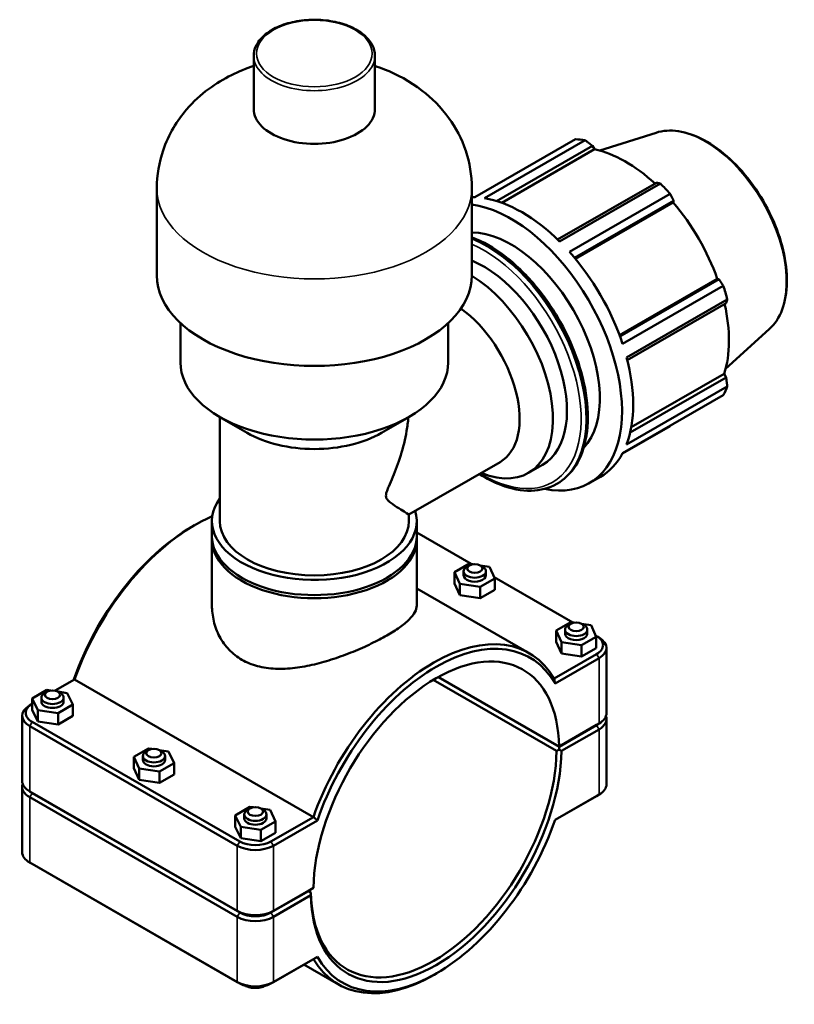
# Model space of a CAD drawing. Header units: millimetres. Extents: x 0 to 1064, y -29 to 1458.
# Tile 8 of 8: x 786 to 1064, y 734 to 1088. Entities that reach past the tile are written whole.
import ezdxf

# ---------------------------------------------------------------- set-up
doc = ezdxf.new("R2010")
doc.units = ezdxf.units.MM
doc.layers.add('Visible (ISO)', color=7, linetype='Continuous', lineweight=50)
doc.layers.add('Visible Narrow (ISO)', color=7, linetype='Continuous', lineweight=35)

msp = doc.modelspace()

# ---------------------------------------------------------------- linework, layer by layer
at = {"layer": 'Visible (ISO)'}
for p, q in [((869.697, 1055.646), (869.697, 1074.776)), ((913.294, 1055.646), (913.294, 1074.776)), ((1014.389, 1047.117), (994.155, 1040.679)), ((949.186, 1023.864), (985.43, 1044.736)), ((988.918, 1044.398), (952.673, 1023.526)), ((956.969, 1022.531), (991.494, 1042.413)), ((991.494, 1042.413), (992.291, 1041.135)), ((958.884, 1021.897), (992.291, 1041.135)), ((1014.56, 1029.13), (979.005, 1008.655)), ((979.729, 1007.946), (1015.974, 1028.818)), ((834.839, 995.801), (834.839, 1027.148)), ((948.151, 995.801), (948.151, 1027.148)), ((1019.461, 1025.139), (983.217, 1004.267)), ((985.096, 1002.091), (1020.737, 1022.615)), ((985.429, 1001.691), (1020.62, 1021.956)), ((1020.737, 1022.615), (1020.62, 1021.956)), ((1001.227, 974.322), (1036.42, 994.588)), ((1037.047, 994.365), (1001.405, 973.84)), ((1002.348, 971.131), (1038.593, 992.003)), ((1036.42, 994.588), (1037.047, 994.365)), ((1040.037, 987.138), (1003.793, 966.266)), ((1004.048, 965.274), (1039.606, 985.75)), ((843.338, 964.454), (843.338, 978.614)), ((939.653, 964.454), (939.653, 978.614)), ((1055.121, 976.384), (1039.397, 962.115)), ((1005.47, 941.157), (1038.899, 960.408)), ((1038.899, 960.408), (1039.606, 959.081)), ((1039.606, 959.081), (1005.066, 939.191)), ((1003.793, 934.985), (1040.037, 955.857)), ((1038.593, 952.656), (1002.348, 931.784)), ((867.366, 939.086), (857.312, 944.92)), ((857.502, 907.397), (857.502, 944.81)), ((915.625, 939.086), (925.679, 944.92)), ((1002.282, 931.661), (1019.461, 941.554)), ((925.489, 909.709), (958.281, 928.593)), ((968.503, 924.7), (973.554, 927.608)), ((990.401, 921.01), (994.397, 923.311)), ((978.674, 920.777), (978.913, 920.914)), ((854.669, 901.947), (854.669, 907.397)), ((925.489, 907.397), (925.489, 909.71)), ((928.322, 901.947), (928.322, 907.397)), ((847.47, 905.339), (848.351, 905.85)), ((854.669, 877.034), (854.669, 900.843)), ((928.322, 903.263), (947.96, 891.954)), ((928.322, 877.034), (928.322, 900.843)), ((941.956, 889.02), (947.292, 892.06)), ((945.195, 889.31), (945.195, 887.879)), ((947.243, 891.447), (946.356, 890.932)), ((947.292, 892.06), (948.518, 891.866)), ((951.135, 891.454), (954.531, 890.919)), ((951.147, 891.447), (952.035, 890.932)), ((953.195, 889.31), (953.195, 887.879)), ((954.531, 890.919), (956.435, 886.738)), ((941.956, 884.932), (941.956, 889.02)), ((943.86, 884.839), (941.956, 889.02)), ((956.435, 886.738), (951.099, 883.698)), ((956.227, 887.193), (984.446, 870.943)), ((956.435, 882.65), (956.435, 886.738)), ((928.322, 883.143), (968.761, 859.856)), ((943.86, 880.751), (941.956, 884.932)), ((951.099, 883.698), (943.86, 884.839)), ((943.86, 880.751), (943.86, 884.839)), ((951.099, 879.61), (951.099, 883.698)), ((956.435, 882.65), (951.099, 879.61)), ((951.099, 879.61), (943.86, 880.751)), ((978.443, 868.009), (983.778, 871.048)), ((978.443, 863.921), (978.443, 868.009)), ((980.346, 863.828), (978.443, 868.009)), ((981.682, 868.298), (981.682, 866.868)), ((983.73, 870.436), (982.843, 869.921)), ((983.778, 871.048), (985.005, 870.855)), ((987.622, 870.443), (991.018, 869.907)), ((987.634, 870.436), (988.521, 869.921)), ((989.682, 868.298), (989.682, 866.868)), ((991.018, 869.907), (992.921, 865.727)), ((992.921, 865.727), (987.586, 862.687)), ((992.714, 866.182), (993.001, 866.017)), ((992.921, 861.639), (992.921, 865.727)), ((993.022, 866.005), (993.91, 865.49)), ((980.346, 859.74), (978.443, 863.921)), ((987.586, 862.687), (980.346, 863.828)), ((980.346, 859.74), (980.346, 863.828)), ((987.586, 858.599), (987.586, 862.687)), ((992.921, 861.639), (987.586, 858.599)), ((996.579, 838.294), (996.579, 861.758)), ((993.001, 859.543), (977.753, 850.762)), ((978.093, 848.918), (993.885, 858.012)), ((987.586, 858.599), (980.346, 859.74)), ((798.294, 846.367), (805.237, 850.366)), ((805.237, 850.366), (891.151, 800.891)), ((934.246, 850.223), (978.637, 824.66)), ((979.53, 826.196), (936.018, 851.253)), ((979.521, 826.277), (936.084, 851.29)), ((795.327, 846.605), (790.049, 843.532)), ((790.049, 843.532), (792.03, 839.363)), ((790.049, 839.444), (790.049, 843.532)), ((793.309, 842.436), (793.309, 843.867)), ((795.357, 846.004), (794.47, 845.489)), ((796.58, 846.416), (795.327, 846.605)), ((802.588, 845.508), (799.245, 846.013)), ((799.261, 846.004), (800.148, 845.489)), ((801.309, 842.436), (801.309, 843.867)), ((804.569, 841.34), (802.588, 845.508)), ((789.969, 841.573), (789.081, 841.058)), ((789.99, 841.585), (790.049, 841.619)), ((799.29, 838.267), (804.569, 841.34)), ((804.569, 837.252), (804.569, 841.34)), ((786.412, 813.863), (786.412, 837.326)), ((792.03, 835.276), (790.049, 839.444)), ((792.03, 839.363), (799.29, 838.267)), ((792.03, 835.276), (792.03, 839.363)), ((799.29, 834.179), (799.29, 838.267)), ((804.569, 837.252), (799.29, 834.179)), ((996.579, 812.705), (996.579, 836.169)), ((789.106, 833.58), (863.777, 790.58)), ((864.661, 792.111), (789.99, 835.111)), ((799.29, 834.179), (792.03, 835.276)), ((993.885, 834.548), (979.521, 826.277)), ((979.53, 826.278), (993.001, 834.035)), ((993.001, 833.953), (979.53, 826.196)), ((993.022, 834.048), (993.91, 834.563)), ((980.405, 824.66), (993.885, 832.422)), ((831.814, 825.593), (826.535, 822.521)), ((833.067, 825.404), (831.814, 825.593)), ((979.521, 826.277), (979.53, 826.278)), ((979.53, 826.196), (979.525, 825.176)), ((826.535, 822.521), (828.517, 818.352)), ((826.535, 818.433), (826.535, 822.521)), ((829.796, 821.425), (829.796, 822.855)), ((831.844, 824.993), (830.956, 824.478)), ((839.074, 824.497), (835.732, 825.002)), ((835.748, 824.993), (836.635, 824.478)), ((837.796, 821.425), (837.796, 822.855)), ((841.056, 820.328), (839.074, 824.497)), ((828.517, 814.264), (826.535, 818.433)), ((828.517, 818.352), (835.777, 817.256)), ((828.517, 814.264), (828.517, 818.352)), ((835.777, 817.256), (841.056, 820.328)), ((841.056, 816.241), (841.056, 820.328)), ((835.777, 813.168), (835.777, 817.256)), ((841.056, 816.241), (835.777, 813.168)), ((786.412, 788.273), (786.412, 811.737)), ((835.777, 813.168), (828.517, 814.264)), ((789.969, 809.616), (789.081, 810.131)), ((863.777, 767.117), (789.106, 810.116)), ((789.106, 807.991), (863.777, 764.991)), ((789.99, 809.603), (864.661, 766.604)), ((864.661, 766.522), (789.99, 809.522)), ((978.091, 799.86), (993.001, 808.446)), ((993.885, 808.959), (978.093, 799.865)), ((993.022, 808.458), (993.91, 808.973)), ((868.301, 804.582), (863.022, 801.51)), ((869.554, 804.393), (868.301, 804.582)), ((863.022, 801.51), (865.004, 797.341)), ((863.022, 797.422), (863.022, 801.51)), ((866.282, 800.413), (866.282, 801.844)), ((868.33, 803.981), (867.443, 803.466)), ((875.561, 803.486), (872.218, 803.991)), ((872.234, 803.981), (873.122, 803.466)), ((874.282, 800.413), (874.282, 801.844)), ((877.542, 799.317), (875.561, 803.486)), ((891.151, 800.891), (875.904, 792.111)), ((865.004, 793.253), (863.022, 797.422)), ((865.004, 797.341), (872.264, 796.244)), ((865.004, 793.253), (865.004, 797.341)), ((872.264, 796.244), (877.542, 799.317)), ((876.788, 790.58), (892.58, 799.674)), ((877.542, 795.229), (877.542, 799.317)), ((872.264, 792.157), (872.264, 796.244)), ((877.542, 795.229), (872.264, 792.157)), ((872.264, 792.157), (865.004, 793.253)), ((789.969, 784.027), (789.081, 784.542)), ((863.777, 741.527), (789.106, 784.527)), ((789.99, 784.014), (864.661, 741.014)), ((875.904, 766.604), (889.374, 774.361)), ((889.374, 774.279), (875.904, 766.522)), ((891.151, 775.388), (876.788, 767.117)), ((876.788, 764.991), (890.267, 772.753)), ((889.303, 774.32), (889.374, 774.279)), ((890.268, 773.772), (889.309, 774.323)), ((889.374, 774.361), (891.151, 775.388)), ((890.261, 773.772), (889.374, 774.279)), ((875.904, 741.014), (891.151, 749.795)), ((892.58, 750.621), (876.788, 741.527)), ((887.752, 747.837), (900.144, 740.701)), ((935.521, 744.692), (934.64, 744.181))]:
    msp.add_line(p, q, dxfattribs=at)
for centre, major_axis, ratio, start_param, end_param in [((891.495, 1055.646), (-21.799, 0), 0.5758617, 0, 3.1415927), ((1002.446, 993.145), (-28.195, 48.962), 0.5780931, 5.8451561, 5.9396837), ((1003.464, 993.731), (26.222, -45.535), 0.5780931, 2.0696433, 2.6635608), ((1002.446, 993.145), (28.195, -48.962), 0.5780931, 1.9181653, 2.0126929), ((966.201, 972.273), (-28.195, 48.962), 0.5780931, 5.9396837, 5.9684952), ((962.206, 969.972), (28.195, -48.962), 0.5780931, 5.8077665, 9.0007996), ((966.201, 972.273), (28.195, -48.962), 0.5780931, 2.0126929, 2.7035635), ((1003.464, 993.731), (26.222, -45.535), 0.5780931, 1.2672974, 1.8781627), ((962.206, 969.972), (-22.556, 39.17), 0.5780931, 3.315271, 5.9550317), ((966.201, 972.273), (28.195, -48.962), 0.5780931, 1.2272947, 1.9181653), ((952.408, 964.33), (21.146, -36.721), 0.5780931, 0, 2.5006557), ((891.495, 995.801), (-56.656, 0), 0.5758617, 0, 3.1415927), ((947.357, 961.421), (21.146, -36.721), 0.5780931, 5.6396842, 8.6148303), ((1002.446, 993.145), (28.195, -48.962), 0.5780931, 1.1327672, 1.2272947), ((1003.464, 993.731), (26.222, -45.535), 0.5780931, 0.4818993, 1.0759774), ((941.364, 957.97), (16.917, -29.377), 0.5780931, 0, 2.2390215), ((891.495, 964.454), (-48.158, 0), 0.5758617, 0, 3.1415927), ((966.201, 972.273), (28.195, -48.962), 0.5780931, 0.4418966, 1.1327672), ((1002.446, 993.145), (28.195, -48.962), 0.5780931, 0.347369, 0.4418966), ((891.495, 952.874), (33.994, 0), 0.5758617, 3.9231383, 5.5016397), ((966.201, 972.273), (28.195, -48.962), 0.5780931, 0, 0.347369), ((891.495, 907.397), (-36.826, 0), 0.5758617, 5.8883942, 9.596818), ((848.539, 849.753), (34.308, 59.578), 0.5780931, 0.6545844, 1.8823989), ((891.495, 907.397), (-33.994, 0), 0.5758617, 0, 3.1415926), ((847.655, 850.262), (-33.685, -58.494), 0.5780931, 3.9289245, 5.0352196), ((891.495, 900.843), (-36.826, 0), 0.5758617, 6.2571605, 9.4508028), ((891.495, 901.947), (-36.826, 0), 0.5758617, 0, 3.1415927), ((949.195, 889.31), (4, 0), 0.5758617, 2.360047, 7.0647309), ((949.195, 887.879), (-4, 0), 0.5758617, 0, 3.1415927), ((985.682, 868.298), (4, 0), 0.5758617, 2.360047, 7.0647309), ((934.452, 800.278), (34.308, 59.578), 0.5780931, 5.9677153, 8.1655843), ((935.336, 799.769), (31.19, 54.161), 0.5780931, 5.5166549, 8.6166446), ((935.336, 799.769), (33.685, 58.494), 0.5780931, 5.9564074, 8.1768921), ((985.682, 866.868), (-4, 0), 0.5758617, 0, 3.1415927), ((987.379, 862.78), (7.95, 0), 0.5758617, 5.4977871, 7.0685835), ((987.379, 861.758), (9.2, 0), 0.5758617, 5.4977871, 7.0647309), ((797.309, 843.867), (-4, 0), 0.5758617, 5.5016397, 10.2063236), ((795.612, 837.326), (-9.2, 0), 0.5758617, 5.5016397, 7.0685835), ((795.612, 838.348), (-7.95, 0), 0.5758617, 5.4977871, 7.0685835), ((797.309, 842.436), (4, 0), 0.5758617, 3.1415927, 6.2831853), ((987.379, 838.294), (9.2, 0), 0.5758617, 5.4977871, 6.2831853), ((987.379, 836.169), (9.2, 0), 0.5758617, 5.4977871, 6.4851647), ((987.379, 837.191), (-7.95, 0), 0.5758617, 2.3561945, 2.5188241), ((987.379, 837.272), (7.95, 0), 0.5758617, 5.4977871, 5.5016397), ((934.417, 800.299), (-62.5, -36.131), 0.0016725, 2.376028, 2.3760291), ((833.796, 822.855), (-4, 0), 0.5758617, 5.5016397, 10.2063236), ((935.336, 799.769), (-31.813, -55.245), 0.5780931, 5.516247, 8.6170525), ((934.452, 800.278), (-31.19, -54.161), 0.5780931, 5.5166538, 8.6166458), ((833.796, 821.425), (4, 0), 0.5758617, 3.1415927, 6.2831853), ((795.612, 811.737), (-9.2, 0), 0.5758617, 6.0812059, 7.0685835), ((795.612, 813.863), (-9.2, 0), 0.5758617, 0, 0.7853982), ((987.379, 812.705), (9.2, 0), 0.5758617, 5.4977871, 6.2831853), ((795.612, 812.759), (-7.95, 0), 0.5758617, 0.6227686, 0.7853982), ((795.612, 812.841), (7.95, 0), 0.5758617, 3.9231383, 3.9269908), ((987.379, 811.683), (7.95, 0), 0.5758617, 5.4977871, 5.5016397), ((870.282, 801.844), (-4, 0), 0.5758617, 5.5016397, 10.2063236), ((870.282, 800.413), (4, 0), 0.5758617, 3.1415927, 6.2831853), ((935.336, 799.769), (-33.685, -58.494), 0.5780931, 5.9564074, 8.1768921), ((870.282, 794.326), (9.2, 0), 0.5758617, 3.9269908, 5.4977871), ((870.282, 795.348), (-7.95, 0), 0.5758617, 0.7853982, 2.3561945), ((795.612, 788.273), (-9.2, 0), 0.5758617, 0, 0.7853982), ((795.612, 787.251), (7.95, 0), 0.5758617, 3.9231383, 3.9269908), ((870.282, 770.863), (-9.2, 0), 0.5758617, 0.7853982, 2.3561945), ((870.282, 769.841), (7.95, 0), 0.5758617, 3.9269908, 5.4977871), ((870.282, 769.759), (-7.95, 0), 0.5758617, 0.7853982, 2.3561945), ((870.282, 768.737), (9.2, 0), 0.5758617, 3.9269908, 5.4977871), ((934.452, 800.278), (-34.308, -59.578), 0.5780931, 5.9677153, 7.0705172), ((870.282, 745.273), (-9.2, 0), 0.5758617, 0.7853982, 2.3561945), ((870.282, 744.252), (7.95, 0), 0.5758617, 3.9269908, 5.4977871)]:
    msp.add_ellipse(centre, major_axis=major_axis, ratio=ratio, start_param=start_param, end_param=end_param, dxfattribs=at)
for centre in [(949.195, 890.332), (985.682, 869.32), (797.309, 844.888), (833.796, 823.877), (870.282, 802.866)]:
    msp.add_ellipse(centre, major_axis=(2.75, 0), ratio=0.5758617, dxfattribs=at)
for points, knots in [([(913.294, 1074.776), (913.294, 1076.118), (912.947, 1077.456), (911.598, 1080.024), (910.569, 1081.247), (907.902, 1083.479), (906.233, 1084.474), (902.454, 1086.102), (900.341, 1086.732), (895.897, 1087.564), (893.567, 1087.769), (888.921, 1087.737), (886.604, 1087.502), (882.204, 1086.612), (880.123, 1085.957), (876.398, 1084.278), (874.756, 1083.253), (872.103, 1080.915), (871.085, 1079.602), (869.956, 1077.094), (869.697, 1075.936), (869.697, 1074.776)], [5.4977871, 5.4977871, 5.4977871, 5.4977871, 5.7913245, 5.7913245, 6.1006212, 6.1006212, 6.4263438, 6.4263438, 6.7540474, 6.7540474, 7.0804416, 7.0804416, 7.4062831, 7.4062831, 7.7327584, 7.7327584, 8.0605238, 8.0605238, 8.3856431, 8.3856431, 8.6393798, 8.6393798, 8.6393798, 8.6393798]), ([(869.697, 1071.129), (867.026, 1070.246), (864.356, 1069.17), (856.164, 1065.089), (850.552, 1061.289), (842.151, 1051.511), (839.071, 1046.59), (835.658, 1036.529), (834.839, 1031.848), (834.839, 1027.148)], [7.5898401, 7.5898401, 7.5898401, 7.5898401, 7.7817435, 7.7817435, 8.1798886, 8.1798886, 8.4464616, 8.4464616, 8.6393798, 8.6393798, 8.6393798, 8.6393798]), ([(948.151, 1027.148), (948.151, 1031.769), (947.361, 1036.372), (944.481, 1045.009), (942.335, 1048.969), (936.984, 1056.4), (933.67, 1059.616), (925.832, 1065.678), (921.25, 1068.091), (915.554, 1070.347), (914.424, 1070.755), (913.294, 1071.129)], [5.4977871, 5.4977871, 5.4977871, 5.4977871, 5.6874627, 5.6874627, 5.8908897, 5.8908897, 6.1377871, 6.1377871, 6.4661357, 6.4661357, 6.5473269, 6.5473269, 6.5473269, 6.5473269]), ([(1014.389, 1047.117), (1016.858, 1047.903), (1019.592, 1048.071), (1025.427, 1047.202), (1028.544, 1046.109), (1034.815, 1042.747), (1037.969, 1040.457), (1043.959, 1034.936), (1046.794, 1031.705), (1051.868, 1024.636), (1054.107, 1020.799), (1057.77, 1012.898), (1059.194, 1008.835), (1061.082, 1000.873), (1061.544, 996.977), (1061.436, 989.734), (1060.864, 986.388), (1058.709, 980.635), (1057.136, 978.213), (1055.121, 976.384)], [5.6249709, 5.6249709, 5.6249709, 5.6249709, 5.9294414, 5.9294414, 6.2488153, 6.2488153, 6.5738976, 6.5738976, 6.8985993, 6.8985993, 7.2225651, 7.2225651, 7.5465068, 7.5465068, 7.8711489, 7.8711489, 8.1962895, 8.1962895, 8.5160634, 8.5160634, 8.5160634, 8.5160634]), ([(948.151, 1009.494), (948.195, 1009.478), (948.239, 1009.461), (952.143, 1007.958), (956.07, 1005.699), (963.703, 999.881), (967.407, 996.318), (974.214, 988.261), (977.317, 983.771), (982.618, 974.314), (984.817, 969.348), (988.092, 959.428), (989.166, 954.475), (990.069, 945.065), (989.896, 940.609), (988.281, 932.66), (986.844, 929.161), (983.198, 924.068), (981.205, 922.234), (978.913, 920.914)], [6.1160353, 6.1160353, 6.1160353, 6.1160353, 6.1196954, 6.1196954, 6.4430407, 6.4430407, 6.7671229, 6.7671229, 7.0905041, 7.0905041, 7.4136119, 7.4136119, 7.7370667, 7.7370667, 8.0612142, 8.0612142, 8.3840802, 8.3840802, 8.6413135, 8.6413135, 8.6413135, 8.6413135]), ([(925.314, 944.709), (925.178, 943.086), (924.966, 941.454), (924.169, 936.808), (923.42, 933.827), (921.681, 928.244), (920.682, 925.617), (919.206, 922.054), (918.722, 920.944), (918.043, 919.314), (917.827, 918.786), (917.539, 917.962), (917.45, 917.684), (917.306, 917.102), (917.249, 916.798), (917.249, 916.153), (917.306, 915.924), (917.45, 915.537), (917.539, 915.381), (917.827, 914.957), (918.043, 914.736), (918.722, 914.105), (919.206, 913.752), (920.682, 912.715), (921.681, 912.09), (923.42, 911.004), (924.169, 910.545), (925.201, 909.906), (925.489, 909.724), (925.489, 909.71)], [9.8299678, 9.8299678, 9.8299678, 9.8299678, 10.335816, 10.335816, 11.2813662, 11.2813662, 12.2269163, 12.2269163, 12.6996914, 12.6996914, 12.936079, 12.936079, 13.0542727, 13.0542727, 13.1724665, 13.1724665, 13.2906603, 13.2906603, 13.4088541, 13.4088541, 13.6452416, 13.6452416, 14.1180167, 14.1180167, 15.0635669, 15.0635669, 16.009117, 16.009117, 16.9432054, 16.9432054, 16.9432054, 16.9432054]), ([(978.674, 920.777), (975.955, 919.211), (972.823, 918.376), (966.008, 918.215), (962.312, 918.931), (955.996, 921.364), (953.41, 922.686), (950.847, 924.312)], [2.3581282, 2.3581282, 2.3581282, 2.3581282, 2.66326051, 2.66326051, 2.97810274, 2.97810274, 3.19227873, 3.19227873, 3.19227873, 3.19227873]), ([(854.669, 877.034), (854.669, 875.183), (854.884, 873.258), (855.793, 869.461), (856.489, 867.59), (858.344, 864.102), (859.506, 862.483), (862.223, 859.656), (863.778, 858.449), (865.455, 857.483)], [19.882008, 19.882008, 19.882008, 19.882008, 20.5936038, 20.5936038, 21.3051996, 21.3051996, 22.0167954, 22.0167954, 22.7283911, 22.7283911, 22.7283911, 22.7283911]), ([(865.455, 857.483), (867.133, 856.517), (869.016, 855.744), (873.087, 854.663), (875.274, 854.353), (879.804, 854.163), (882.152, 854.281), (886.859, 854.844), (889.217, 855.288), (893.765, 856.364), (896.121, 857.036), (900.83, 858.581), (903.183, 859.454), (907.722, 861.307), (909.913, 862.289), (913.984, 864.267), (915.865, 865.264), (919.207, 867.189), (920.761, 868.17), (923.48, 870.101), (924.645, 871.052), (926.504, 872.883), (927.2, 873.767), (928.109, 875.457), (928.322, 876.264), (928.322, 877.034)], [0, 0, 0, 0, 0.7115958, 0.7115958, 1.4231916, 1.4231916, 2.1347874, 2.1347874, 2.8463832, 2.8463832, 3.5553118, 3.5553118, 4.2642405, 4.2642405, 4.9731691, 4.9731691, 5.6820978, 5.6820978, 6.3910264, 6.3910264, 7.0999551, 7.0999551, 7.8088838, 7.8088838, 8.5178124, 8.5178124, 8.5178124, 8.5178124]), ([(873.788, 740.143), (873.558, 740.034), (873.323, 739.938), (872.414, 739.621), (871.719, 739.483), (870.315, 739.368), (869.608, 739.393), (868.215, 739.609), (867.529, 739.8), (866.84, 740.113), (866.808, 740.128), (866.776, 740.143)], [1.6681949, 1.6681949, 1.6681949, 1.6681949, 1.8110955, 1.8110955, 2.2156219, 2.2156219, 2.619175, 2.619175, 3.0243457, 3.0243457, 3.0441941, 3.0441941, 3.0441941, 3.0441941])]:
    msp.add_open_spline(points, degree=3, knots=knots, dxfattribs=at)
for points, weights in [([(991.494, 1042.413), (990.238, 1043.388), (988.918, 1044.398)], [1.00269704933, 1.00175658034, 1]), ([(1015.974, 1028.818), (1015.258, 1028.98), (1014.56, 1029.13)], [1, 1.00175658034, 1.00269704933]), ([(1020.737, 1022.615), (1020.118, 1023.854), (1019.461, 1025.139)], [1.00269704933, 1.00175658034, 1]), ([(1038.593, 992.003), (1037.81, 993.211), (1037.047, 994.365)], [1, 1.00175658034, 1.00269704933]), ([(1039.606, 985.75), (1039.823, 986.433), (1040.037, 987.138)], [1.00269704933, 1.00175658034, 1]), ([(1040.037, 955.857), (1039.823, 957.505), (1039.606, 959.081)], [1, 1.00175658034, 1.00269704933]), ([(1019.461, 941.554), (1019.494, 941.616), (1019.527, 941.677)], [1, 1.00008850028, 1.00017492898]), ([(979.525, 825.176), (979.078, 824.917), (978.637, 824.66)], [1.00580222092, 1.00874326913, 1.01164203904]), ([(890.268, 773.772), (890.263, 773.772), (890.261, 773.772)], [1.01164203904, 1.00874326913, 1.00580222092])]:
    msp.add_rational_spline(points, weights, degree=2, dxfattribs=at)
for points, degree in [([(978.093, 848.918), (977.981, 849.533), (977.868, 850.148), (977.753, 850.762)], 3), ([(979.525, 825.176), (979.964, 824.92), (980.405, 824.66)], 2), ([(892.58, 799.674), (892.103, 800.079), (891.626, 800.484), (891.151, 800.891)], 3), ([(890.267, 772.753), (890.263, 773.265), (890.261, 773.772)], 2), ([(892.58, 750.621), (892.103, 750.345), (891.626, 750.07), (891.151, 749.795)], 3)]:
    msp.add_open_spline(points, degree=degree, dxfattribs=at)
at = {"layer": 'Visible Narrow (ISO)'}
for p, q in [((993.001, 859.543), (993.885, 858.012)), ((993.885, 858.012), (993.885, 834.548)), ((789.99, 835.111), (789.106, 833.58)), ((789.106, 810.116), (789.106, 833.58)), ((993.001, 834.035), (993.885, 834.548)), ((993.001, 833.953), (993.885, 832.422)), ((993.885, 832.422), (993.885, 808.959)), ((789.99, 809.603), (789.106, 810.116)), ((789.99, 809.522), (789.106, 807.991)), ((789.106, 784.527), (789.106, 807.991)), ((993.001, 808.446), (993.885, 808.959)), ((864.661, 792.111), (863.777, 790.58)), ((863.777, 790.58), (863.777, 767.117)), ((875.904, 792.111), (876.788, 790.58)), ((876.788, 767.117), (876.788, 790.58)), ((789.99, 784.014), (789.106, 784.527)), ((864.661, 766.604), (863.777, 767.117)), ((864.661, 766.522), (863.777, 764.991)), ((875.904, 766.604), (876.788, 767.117)), ((875.904, 766.522), (876.788, 764.991)), ((863.777, 764.991), (863.777, 741.527)), ((876.788, 741.527), (876.788, 764.991)), ((864.661, 741.014), (863.777, 741.527)), ((875.904, 741.014), (876.788, 741.527))]:
    msp.add_line(p, q, dxfattribs=at)
msp.add_ellipse((891.495, 1075.594), major_axis=(20.799, 0), ratio=0.5758617, dxfattribs=at)
for centre, major_axis, ratio, start_param, end_param in [((891.495, 1074.776), (-21.799, 0), 0.5758617, 0, 3.1415927), ((1032.181, 1010.268), (-20.527, 35.646), 0.5780931, 3.2668427, 6.1579352), ((891.495, 1027.148), (-56.656, 0), 0.5758617, 0, 3.1415927), ((953.537, 964.98), (25.376, -44.066), 0.5780931, 0, 2.508474), ((953.299, 964.843), (25.376, -44.066), 0.5780931, 0, 2.5017716), ((952.408, 964.33), (24.747, -42.974), 0.5780931, 5.4650804, 8.7629923)]:
    msp.add_ellipse(centre, major_axis=major_axis, ratio=ratio, start_param=start_param, end_param=end_param, dxfattribs=at)

doc.saveas('drawing.dxf')
